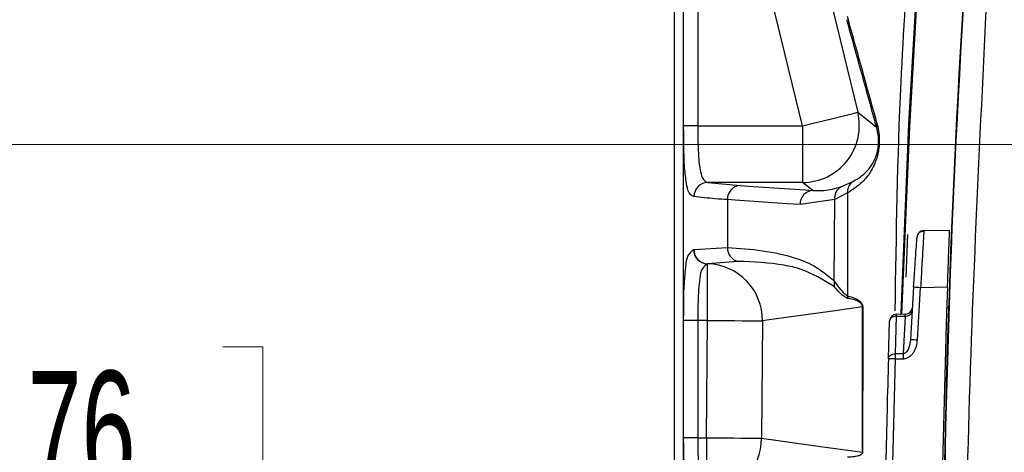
# Model space of a CAD drawing. Header units: millimetres. Extents: x 10 to 272, y 8 to 208.
# Tile 4 of 55: x 57.16 to 74.52, y 43.42 to 51.04. Entities that reach past the tile are written whole.
import ezdxf

# ---------------------------------------------------------------- set-up
doc = ezdxf.new("R2010")
doc.units = ezdxf.units.MM
doc.styles.add('SLDTEXTSTYLE1', font='TXT', dxfattribs={"width": 0.605})
doc.dimstyles.new('SLDDIMSTYLE0', dxfattribs={"dimtxt": 2.054655, "dimasz": 3, "dimexe": 0, "dimexo": 0.0625, "dimgap": 0.513664, "dimtad": 0, "dimtih": 1, "dimtoh": 1, "dimdec": 1, "dimlfac": 2, "dimrnd": 1e-09, "dimzin": 12, "dimdsep": 46, "dimtxsty": 'SLDTEXTSTYLE1', "dimsah": 1, "dimcen": 0.09, "dimadec": 0, "dimazin": 3, "dimtfac": 1, "dimtdec": 1, "dimtmove": 0, "dimatfit": 0, "dimfxl": 1, "dimfrac": 2, "dimtolj": 1, "dimtzin": 12, "dimarcsym": 0})
doc.dimstyles.new('SLDDIMSTYLE2', dxfattribs={"dimtxt": 2.054655, "dimasz": 3, "dimexe": 0, "dimexo": 0.0625, "dimgap": 0.513664, "dimtad": 0, "dimtih": 1, "dimtoh": 1, "dimdec": 1, "dimlfac": 2, "dimrnd": 1e-09, "dimzin": 12, "dimdsep": 46, "dimtxsty": 'SLDTEXTSTYLE1', "dimsah": 1, "dimcen": 0.09, "dimadec": 0, "dimazin": 3, "dimtfac": 1, "dimtdec": 1, "dimtofl": 0, "dimtmove": 0, "dimatfit": 3, "dimfxl": 1, "dimfrac": 2, "dimtolj": 1, "dimtzin": 12, "dimarcsym": 0})

# ---------------------------------------------------------------- blocks, each defined once
blk = doc.blocks.new('_D_12')
at = {"color": 7, "linetype": 'Continuous', "lineweight": 18}
for p, q in [((56.042, 48.844), (56.042, 54.844)), ((75.806, 48.844), (54.542, 48.844)), ((56.826, 45.28), (56.121, 45.28)), ((56.121, 45.28), (56.121, 42.125)), ((60.746, 45.28), (61.451, 45.28)), ((61.451, 45.28), (61.451, 42.125)), ((56.121, 42.125), (56.826, 42.125)), ((61.451, 42.125), (60.746, 42.125)), ((65.513, 39.208), (54.542, 39.208)), ((56.042, 39.208), (56.042, 33.208))]:
    blk.add_line(p, q, dxfattribs=at)
for points in [[(56.042, 48.844), (56.55, 51.844), (55.534, 51.844)], [(56.042, 39.208), (55.534, 36.208), (56.55, 36.208)]]:
    blk.add_solid(points, dxfattribs=at)
at = {"color": 7, "linetype": 'Continuous', "lineweight": 18, "char_height": 2.1167, "attachment_point": 1, "style": 'SLDTEXTSTYLE1'}
for s, insert in [('19.3', (49.927, 44.853)), ('.76', (56.826, 44.853))]:
    blk.add_mtext(s, dxfattribs=dict(at, insert=insert))
blk = doc.blocks.new('_D_13')
at = {"color": 7, "linetype": 'Continuous', "lineweight": 18}
for p, q in [((67.033, 67.886), (66.327, 67.886)), ((66.327, 67.886), (66.327, 64.73)), ((70.953, 67.886), (71.658, 67.886)), ((71.658, 67.886), (71.658, 64.73)), ((77.806, 50.844), (77.806, 67.808)), ((87.419, 60.878), (87.419, 67.808)), ((77.806, 66.308), (72.834, 66.308)), ((87.419, 66.308), (77.806, 66.308)), ((66.327, 64.73), (67.033, 64.73)), ((71.658, 64.73), (70.953, 64.73))]:
    blk.add_line(p, q, dxfattribs=at)
for points in [[(77.806, 66.308), (80.806, 65.8), (80.806, 66.816)], [(87.419, 66.308), (84.419, 66.816), (84.419, 65.8)]]:
    blk.add_solid(points, dxfattribs=at)
at = {"color": 7, "linetype": 'Continuous', "lineweight": 18, "char_height": 2.1167, "attachment_point": 1, "style": 'SLDTEXTSTYLE1'}
for s, insert in [('19.2', (60.134, 67.459)), ('.76', (67.033, 67.459))]:
    blk.add_mtext(s, dxfattribs=dict(at, insert=insert))
blk = doc.blocks.new('_D_17')
at = {"color": 7, "linetype": 'Continuous', "lineweight": 18}
for p, q in [((75.806, 48.844), (44.43, 48.844)), ((45.93, 48.844), (45.93, 41.036)), ((45.93, 40.566), (45.225, 40.566)), ((45.225, 40.566), (45.225, 37.411)), ((51.418, 40.566), (52.123, 40.566)), ((52.123, 40.566), (52.123, 37.411)), ((45.225, 37.411), (45.93, 37.411)), ((52.123, 37.411), (51.418, 37.411)), ((45.93, 29.572), (45.93, 36.94)), ((75.806, 29.572), (44.43, 29.572))]:
    blk.add_line(p, q, dxfattribs=at)
for points in [[(45.93, 48.844), (45.422, 45.844), (46.438, 45.844)], [(45.93, 29.572), (46.438, 32.572), (45.422, 32.572)]]:
    blk.add_solid(points, dxfattribs=at)
at = {"color": 7, "linetype": 'Continuous', "lineweight": 18, "char_height": 2.1167, "attachment_point": 1, "style": 'SLDTEXTSTYLE1'}
for s, insert in [('38.5', (39.031, 40.139)), ('1.52', (45.93, 40.139))]:
    blk.add_mtext(s, dxfattribs=dict(at, insert=insert))
blk = doc.blocks.new('_D_18')
at = {"color": 7, "linetype": 'Continuous', "lineweight": 18}
for p, q in [((76.169, 61.432), (34.954, 61.432)), ((36.454, 61.432), (36.454, 45.75)), ((36.454, 45.28), (35.748, 45.28)), ((35.748, 45.28), (35.748, 42.125)), ((41.941, 45.28), (42.647, 45.28)), ((42.647, 45.28), (42.647, 42.125)), ((35.748, 42.125), (36.454, 42.125)), ((42.647, 42.125), (41.941, 42.125)), ((36.454, 16.984), (36.454, 41.654)), ((76.169, 16.984), (34.954, 16.984))]:
    blk.add_line(p, q, dxfattribs=at)
for points in [[(36.454, 61.432), (35.946, 58.432), (36.962, 58.432)], [(36.454, 16.984), (36.962, 19.984), (35.946, 19.984)]]:
    blk.add_solid(points, dxfattribs=at)
at = {"color": 7, "linetype": 'Continuous', "lineweight": 18, "char_height": 2.1167, "attachment_point": 1, "style": 'SLDTEXTSTYLE1'}
for s, insert in [('88.9', (29.555, 44.853)), ('3.50', (36.454, 44.853))]:
    blk.add_mtext(s, dxfattribs=dict(at, insert=insert))

msp = doc.modelspace()

# ---------------------------------------------------------------- linework, layer by layer
at = {"color": 7, "linetype": 'Continuous', "lineweight": 25}
for p, q in [((71.1443, 52.6409), (71.9329, 49.4108)), ((70.962, 49.1738), (70.1735, 52.4039)), ((68.6955, 51.9581), (68.6955, 26.4581)), ((69.1143, 51.959), (69.1143, 49.1738)), ((71.9329, 49.4108), (72.2648, 49.1501)), ((69.1143, 49.1738), (68.8647, 49.1738)), ((69.1143, 49.1738), (70.962, 49.1738)), ((70.962, 49.1738), (70.962, 48.1744)), ((70.962, 48.1744), (69.2896, 48.1744)), ((69.2896, 48.1744), (69.858, 48.121)), ((71.1404, 48.0343), (70.962, 48.1744)), ((71.6377, 48.0974), (71.8376, 48.1846)), ((71.7509, 47.9888), (71.5266, 47.8737)), ((71.7509, 47.9888), (71.7525, 46.1753)), ((69.6359, 47.8711), (69.6359, 47.0307)), ((71.5266, 47.8737), (70.9183, 47.7845)), ((71.5203, 46.4351), (71.5266, 47.8737)), ((72.8083, 47.255), (72.7797, 46.5069)), ((73.1002, 47.3252), (73.0976, 47.2884)), ((73.1002, 47.3252), (73.553, 47.3331)), ((69.046, 46.9915), (69.6359, 47.0307)), ((69.0388, 46.9901), (69.046, 46.9915)), ((69.2878, 46.7417), (69.2822, 46.7406)), ((69.2822, 45.7424), (69.2822, 46.7406)), ((69.8214, 46.7841), (69.2878, 46.7417)), ((72.9184, 46.3328), (72.8634, 45.4087)), ((73.041, 46.3249), (73.5149, 46.3332)), ((72.986, 45.4018), (73.041, 46.3249)), ((72.0186, 45.5571), (72.0185, 45.9816)), ((72.02, 45.9818), (72.0199, 45.5573)), ((72.5962, 45.1538), (72.6166, 45.8168)), ((72.6166, 45.8533), (72.7735, 45.8561)), ((72.6166, 45.8168), (72.7691, 45.8194)), ((72.7691, 45.8194), (72.7314, 45.1548)), ((68.8647, 43.6738), (68.8647, 45.7424)), ((69.1143, 45.7424), (68.8647, 45.7424)), ((69.2822, 45.7424), (69.1143, 45.7424)), ((69.1143, 45.7424), (69.1143, 43.6738)), ((69.268, 43.6738), (69.2822, 45.7424)), ((70.2525, 45.7347), (70.2383, 43.6681)), ((72.4734, 45.069), (72.4938, 45.7324)), ((72.019, 43.4188), (72.0186, 45.5571)), ((72.0199, 45.5573), (72.0194, 43.4188)), ((72.7314, 45.1548), (72.5962, 45.1538)), ((72.5509, 43.2249), (72.5962, 45.0654)), ((72.5962, 45.0654), (72.7314, 45.0664)), ((69.1143, 43.6738), (68.8647, 43.6738)), ((69.1143, 43.6738), (69.268, 43.6738)), ((69.268, 43.6738), (69.268, 42.6798))]:
    msp.add_line(p, q, dxfattribs=at)
at = {"color": 7, "linetype": 'Continuous', "lineweight": 25, "flags": 128}
for points in [[(73.0222, 52.5289), (72.8288, 49.2022), (72.6906, 45.8728), (72.69, 45.8546)], [(72.7128, 45.855), (72.8492, 49.1537), (73.0408, 52.4647)], [(68.864, 26.4581), (68.8641, 28.8666), (68.8641, 47.9082), (68.8641, 48.0852), (68.8641, 50.5559), (68.8641, 51.7765), (68.864, 51.9581)], [(68.8647, 49.1738), (68.8647, 49.6738), (68.8647, 51.6738), (68.8647, 51.959)], [(70.962, 49.1738), (71.1474, 49.219), (71.3259, 49.2626), (71.4911, 49.3029), (71.6369, 49.3385), (71.7578, 49.368), (71.8495, 49.3904), (71.9086, 49.4048), (71.9329, 49.4108)], [(69.858, 48.121), (70.0875, 48.1055), (71.0053, 48.0434), (71.1404, 48.0343)], [(70.9183, 47.7845), (70.6888, 47.8), (69.771, 47.862), (69.6359, 47.8711)], [(72.0185, 45.9816), (71.5352, 45.914), (70.7992, 45.8111), (70.37, 45.7512), (70.2525, 45.7347)], [(69.2822, 45.7424), (69.4472, 45.7411), (69.6078, 45.7398), (69.7593, 45.7386), (69.8978, 45.7375), (70.0195, 45.7366), (70.1208, 45.7358), (70.1992, 45.7352), (70.2525, 45.7347)], [(69.268, 43.6738), (69.433, 43.6728), (69.5935, 43.6719), (69.7451, 43.671), (69.8836, 43.6702), (70.0052, 43.6695), (70.1066, 43.6689), (70.185, 43.6684), (70.2383, 43.6681)], [(70.2383, 43.6681), (70.5326, 43.6269), (71.2759, 43.5228), (71.7174, 43.461), (72.019, 43.4188)]]:
    msp.add_lwpolyline(points, dxfattribs=at)
at = {"color": 7, "linetype": 'Continuous', "lineweight": 25}
for centre, radius, start, end in [((273.4188, 39.2081), 199.9995, 176.436737, 183.563263), ((273.4192, 39.2081), 199.9915, 176.438925, 183.561075), ((70.9601, 49.1753), 1.0009, 270.11145, 13.60739), ((72.3858, 49.1731), 0.1231, 159.86376, 190.7701), ((69.2954, 47.9255), 0.2489, 91.332, 180.22567), ((69.8775, 47.88), 0.2418, 94.63177, 182.09972), ((71.7524, 47.901), 0.2273, 120.27976, 186.89635), ((71.9904, 47.9999), 0.2397, 129.60459, 182.66058), ((71.1599, 47.7933), 0.2418, 94.63173, 182.09928), ((73.1024, 47.2002), 0.1251, 154.06935, 175.90178), ((73.1024, 47.2002), 0.125, 91.00082, 136.49801), ((69.8782, 47.0199), 0.2425, 177.42713, 256.46891), ((69.2893, 46.991), 0.2506, 180.20674, 268.36787), ((69.295, 46.9906), 0.249, 179.78289, 268.33759), ((69.2571, 45.7467), 0.9955, 359.3095, 88.23335), ((71.7238, 46.3867), 0.2092, 166.59878, 194.44445), ((76.9748, 108.5803), 62.3796, 266.271539, 266.384347), ((273.3885, 39.2081), 200.0005, 177.95838, 182.04162), ((72.0093, 46.171), 0.2569, 179.03844, 188.97951), ((72.0341, 45.8647), 0.1179, 96.83692, 97.58508), ((72.6188, 45.7283), 0.125, 91.00055, 178.13974), ((72.786, 45.9272), 0.109, 261.09055, 345.80136), ((72.7714, 45.981), 0.125, 271.00099, 356.53996), ((73.8038, 54.0539), 8.0969, 267.86407, 268.08573), ((72.0355, 45.4218), 0.1364, 96.58698, 97.14337), ((76.9386, 117.3053), 72.012, 266.75591, 266.85363), ((78.0438, 45.1106), 5.3126, 179.52347, 180.47653), ((273.3427, 39.2092), 200.9548, 178.329036, 178.854284), ((69.2428, 43.6693), 0.9955, 272.39099, 359.93294), ((72.0219, 43.3898), 0.0291, 94.81798, 95.7539)]:
    msp.add_arc(centre, radius, start, end, dxfattribs=at)
for points, knots in [([(72.5928, 45.9093), (72.6133, 47.2553), (72.6475, 49.4895), (72.798, 51.7186), (72.8578, 52.6047)], [0, 0, 0, 0, 0.6024872, 1, 1, 1, 1]), ([(74.213, 51.6052), (74.0758, 48.8511), (73.8016, 43.3452), (73.8016, 35.071), (74.0758, 29.5651), (74.213, 26.8109)], [0, 0, 0, 0, 0.3334289, 0.6665711, 1, 1, 1, 1]), ([(72.2648, 49.1501), (72.1777, 49.4645), (72.003, 50.0952), (71.8287, 50.726), (71.7412, 51.0424)], [0, 0, 0, 0, 0.4984368, 1, 1, 1, 1]), ([(71.7454, 51.1024), (71.833, 50.7869), (72.0077, 50.1579), (72.1829, 49.529), (72.2702, 49.2155)], [0, 0, 0, 0, 0.5015595, 1, 1, 1, 1]), ([(69.0464, 47.9245), (69.0265, 47.9343), (68.9533, 47.97), (68.9128, 48.1594), (68.8781, 48.4197), (68.867, 48.7775), (68.8655, 49.0366), (68.8647, 49.1738)], [0, 0, 0, 0, 0.0499354, 0.1832555, 0.3993119, 0.6818701, 1, 1, 1, 1]), ([(69.1143, 49.1738), (69.115, 49.064), (69.1162, 48.8566), (69.1284, 48.5704), (69.1585, 48.3598), (69.2055, 48.207), (69.2704, 48.1818), (69.2896, 48.1744)], [0, 0, 0, 0, 0.3139716, 0.5929597, 0.8070685, 0.9430497, 1, 1, 1, 1]), ([(72.2702, 49.2155), (72.2718, 49.2095), (72.2876, 49.1518), (72.3055, 49.057), (72.3146, 48.9267), (72.3103, 48.8115), (72.2891, 48.6704), (72.2447, 48.5257), (72.1552, 48.3484), (72.0057, 48.1529), (71.8418, 48.0473), (71.7509, 47.9888)], [0, 0, 0, 0, 0.0130041, 0.1245266, 0.199847, 0.2846411, 0.3637836, 0.4962637, 0.5973926, 0.7764957, 1, 1, 1, 1]), ([(71.8376, 48.1846), (71.9127, 48.2284), (72.0473, 48.307), (72.1716, 48.4596), (72.2452, 48.5989), (72.2815, 48.7135), (72.2976, 48.8187), (72.3006, 48.8815), (72.3, 48.9432), (72.2942, 49.0225), (72.2792, 49.0987), (72.2662, 49.1452), (72.2648, 49.1501)], [0, 0, 0, 0, 0.2248729, 0.402956, 0.5032083, 0.6347202, 0.7135781, 0.7799263, 0.7984324, 0.8741227, 0.9868121, 1, 1, 1, 1]), ([(71.1404, 48.0343), (71.2053, 48.0314), (71.374, 48.0237), (71.5373, 48.0693), (71.6377, 48.0974)], [0, 0, 0, 0, 0.3849964, 1, 1, 1, 1]), ([(69.6359, 47.8711), (69.5647, 47.8758), (69.3678, 47.8888), (69.1716, 47.9106), (69.0464, 47.9245)], [0, 0, 0, 0, 0.3617234, 1, 1, 1, 1]), ([(72.9184, 46.3328), (72.9256, 46.4446), (72.939, 46.651), (72.9573, 46.9208), (72.97, 47.1011), (72.9761, 47.1868), (72.9777, 47.2091)], [0, 0, 0, 0, 0.3827329, 0.7065699, 0.923599, 1, 1, 1, 1]), ([(73.0986, 47.3058), (73.0879, 47.3079), (73.0664, 47.3119), (73.0338, 47.3026), (73.0058, 47.2823), (72.9944, 47.2623), (72.9887, 47.2522)], [0, 0, 0, 0, 0.2413989, 0.4868839, 0.7398788, 1, 1, 1, 1]), ([(73.0976, 47.2884), (73.0966, 47.2752), (73.0905, 47.1897), (73.0792, 46.9962), (73.0607, 46.6883), (73.0479, 46.4526), (73.041, 46.3249)], [0, 0, 0, 0, 0.0410612, 0.2662713, 0.6024821, 1, 1, 1, 1]), ([(73.5149, 46.3332), (73.5189, 46.4437), (73.5264, 46.6523), (73.5372, 46.9352), (73.5457, 47.15), (73.5507, 47.2747), (73.5527, 47.3251), (73.553, 47.3331)], [0, 0, 0, 0, 0.3315929, 0.6257356, 0.8488668, 0.9759754, 1, 1, 1, 1]), ([(69.6359, 47.0307), (70.0493, 46.9991), (70.5866, 46.958), (71.214, 46.6949), (71.4144, 46.525), (71.5203, 46.4351)], [0, 0, 0, 0, 0.6113146, 0.7945535, 1, 1, 1, 1]), ([(68.8647, 45.7424), (68.865, 45.8129), (68.8658, 46.0144), (68.8691, 46.3274), (68.8989, 46.6358), (68.9181, 46.8782), (69.0072, 46.9609), (69.0388, 46.9901)], [0, 0, 0, 0, 0.16444691, 0.46984553, 0.72355753, 0.90219085, 1, 1, 1, 1]), ([(69.2822, 46.7406), (69.2518, 46.7178), (69.1702, 46.6567), (69.1455, 46.4573), (69.1193, 46.2108), (69.1153, 45.96), (69.1146, 45.7988), (69.1143, 45.7424)], [0, 0, 0, 0, 0.1060799, 0.2846738, 0.5357185, 0.8375139, 1, 1, 1, 1]), ([(71.5212, 46.3345), (71.3272, 46.4548), (71.0505, 46.6264), (70.4654, 46.7579), (70.0953, 46.7729), (69.8214, 46.7841)], [0, 0, 0, 0, 0.3791166, 0.5406742, 1, 1, 1, 1]), ([(71.5203, 46.4351), (71.5743, 46.354), (71.64, 46.2552), (71.7354, 46.1874), (71.7525, 46.1753)], [0, 0, 0, 0, 0.8209931, 1, 1, 1, 1]), ([(71.7556, 46.1309), (71.7377, 46.14), (71.6448, 46.1877), (71.5764, 46.2689), (71.5212, 46.3345)], [0, 0, 0, 0, 0.1923051, 1, 1, 1, 1]), ([(71.7525, 46.1753), (71.7942, 46.1646), (71.878, 46.143), (71.9711, 46.0902), (72.0089, 46.0345), (72.0171, 46.0088), (72.0197, 45.9941), (72.0199, 45.9857), (72.02, 45.9818)], [0, 0, 0, 0, 0.3673239, 0.7380091, 0.873629, 0.9288655, 0.9661685, 1, 1, 1, 1]), ([(72.0185, 45.9816), (72.0184, 45.984), (72.0184, 45.9872), (72.0176, 45.9939), (72.0156, 46.0032), (72.0073, 46.0241), (71.9677, 46.0698), (71.8819, 46.1051), (71.8026, 46.1233), (71.7614, 46.1299), (71.7556, 46.1309)], [0, 0, 0, 0, 0.0228581, 0.0296156, 0.0623738, 0.1115247, 0.2374473, 0.6118221, 0.9448974, 1, 1, 1, 1]), ([(72.6166, 45.8168), (72.6017, 45.8158), (72.5792, 45.8144), (72.5506, 45.8042), (72.5275, 45.7917), (72.5091, 45.7742), (72.4966, 45.7529), (72.4948, 45.7394), (72.4938, 45.7324)], [0, 0, 0, 0, 0.2726833, 0.4115226, 0.5542602, 0.7530914, 0.8708034, 1, 1, 1, 1]), ([(72.6166, 45.8168), (72.6165, 45.8258), (72.6163, 45.838), (72.6165, 45.8502), (72.6166, 45.8533)], [0, 0, 0, 0, 0.7400081, 1, 1, 1, 1]), ([(72.7691, 45.8194), (72.7698, 45.8246), (72.771, 45.8337), (72.7723, 45.8451), (72.7733, 45.8521), (72.7735, 45.8552), (72.7735, 45.8561)], [0, 0, 0, 0, 0.4261809, 0.7401246, 0.9339828, 1, 1, 1, 1]), ([(72.8634, 45.4087), (72.8563, 45.3527), (72.8459, 45.2717), (72.7982, 45.1903), (72.7656, 45.1645), (72.7461, 45.1563), (72.7362, 45.1553), (72.7314, 45.1548)], [0, 0, 0, 0, 0.5492507, 0.7949752, 0.90255, 0.952191, 1, 1, 1, 1]), ([(72.7314, 45.0664), (72.7506, 45.0685), (72.7891, 45.0726), (72.8411, 45.1), (72.8849, 45.1379), (72.9317, 45.199), (72.9724, 45.2876), (72.9815, 45.3637), (72.986, 45.4018)], [0, 0, 0, 0, 0.1251143, 0.250688, 0.3760956, 0.5013522, 0.7506906, 1, 1, 1, 1]), ([(72.4734, 45.069), (72.4743, 45.0761), (72.4761, 45.0896), (72.4885, 45.111), (72.507, 45.1286), (72.5301, 45.1411), (72.5587, 45.1514), (72.5812, 45.1528), (72.5962, 45.1538)], [0, 0, 0, 0, 0.1294174, 0.2472311, 0.4457116, 0.5885617, 0.7274735, 1, 1, 1, 1]), ([(72.5962, 45.0654), (72.5961, 45.0736), (72.596, 45.0895), (72.5959, 45.1126), (72.5959, 45.134), (72.5961, 45.1475), (72.5962, 45.1538)], [0, 0, 0, 0, 0.2759449, 0.541255, 0.7857348, 1, 1, 1, 1]), ([(72.5962, 45.0654), (72.5863, 45.0657), (72.5677, 45.0662), (72.5417, 45.067), (72.5197, 45.0676), (72.4994, 45.0681), (72.4845, 45.0686), (72.4754, 45.0689), (72.4734, 45.069)], [0, 0, 0, 0, 0.240629, 0.4549753, 0.6352013, 0.7776533, 0.9511469, 1, 1, 1, 1]), ([(69.024, 42.4313), (69.0124, 42.4396), (68.9532, 42.4818), (68.9117, 42.657), (68.8786, 42.9207), (68.8669, 43.2772), (68.8654, 43.5364), (68.8647, 43.6738)], [0, 0, 0, 0, 0.0332854, 0.168942, 0.3887848, 0.6762945, 1, 1, 1, 1]), ([(69.1143, 43.6738), (69.115, 43.5639), (69.1162, 43.3564), (69.1285, 43.0711), (69.1581, 42.8583), (69.2038, 42.7171), (69.2568, 42.6863), (69.268, 42.6798)], [0, 0, 0, 0, 0.320519, 0.6053249, 0.8238981, 0.9627157, 1, 1, 1, 1]), ([(72.0194, 43.4188), (72.0194, 43.4181), (72.0194, 43.416), (72.019, 43.4127), (72.0179, 43.4078), (72.0161, 43.4029), (72.0131, 43.3975), (72.0093, 43.3923), (72.0036, 43.3863), (71.9951, 43.3794), (71.9825, 43.3716), (71.9637, 43.3629), (71.9357, 43.3536), (71.8939, 43.3442), (71.8319, 43.3357), (71.7829, 43.3334), (71.7537, 43.3319)], [0, 0, 0, 0, 0.0069504, 0.0216945, 0.0338772, 0.0572623, 0.0745444, 0.095738, 0.1226575, 0.1580179, 0.2058936, 0.272475, 0.3671365, 0.5039895, 0.7043093, 1, 1, 1, 1])]:
    msp.add_open_spline(points, degree=3, knots=knots, dxfattribs=at)

# ---------------------------------------------------------------- dimensions: what is measured, and where the dimension line sits
at = {"color": 7, "linetype": 'Continuous', "lineweight": 18}
dim = msp.add_linear_dim(base=(87.4193, 66.308), p1=(77.806, 48.8437), p2=(87.4193, 58.8779), dimstyle='SLDDIMSTYLE2', dxfattribs=at)
dim.commit()
dim.dimension.update_dxf_attribs({"geometry": '_D_13', "text_midpoint": (66.249, 66.308), "dimtype": 160})
for base, p1, p2, dimstyle, picture, middle in [((36.4537, 61.4319), (78.1693, 16.9843), (78.1693, 61.4319), 'SLDDIMSTYLE2', '_D_18', (36.4537, 43.7023)), ((56.0422, 39.2081), (77.806, 48.8437), (67.5131, 39.2081), 'SLDDIMSTYLE0', '_D_12', (56.0422, 43.7023)), ((45.9301, 29.5724), (77.806, 48.8437), (77.806, 29.5724), 'SLDDIMSTYLE2', '_D_17', (45.9301, 38.9884))]:
    dim = msp.add_linear_dim(base=base, p1=p1, p2=p2, angle=90, dimstyle=dimstyle, dxfattribs=at)
    dim.commit()
    dim.dimension.update_dxf_attribs({"geometry": picture, "text_midpoint": middle, "dimtype": 160})

doc.saveas('drawing.dxf')
